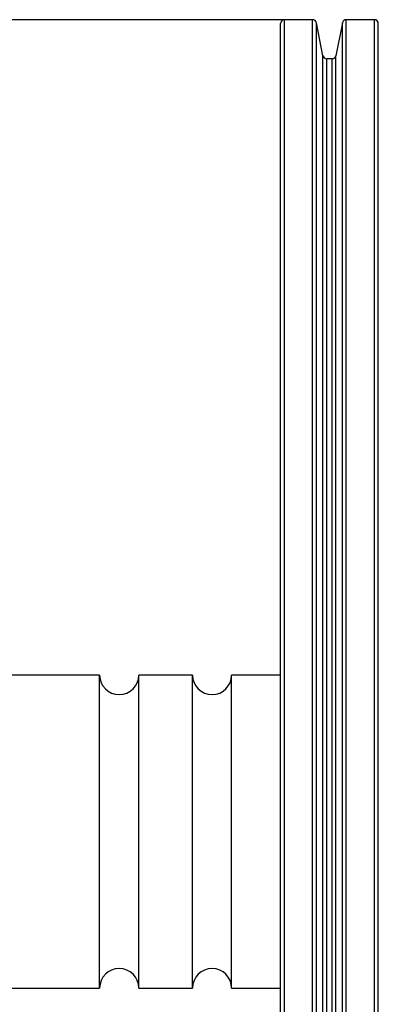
# Model space of a CAD drawing. Header units: millimetres. Extents: x -49.8 to 45.8, y -20.8 to 20.8.
# Tile 8 of 12: x -7.9 to 1.2, y -4.4 to 20.8. Entities that reach past the tile are written whole.
import ezdxf

# ---------------------------------------------------------------- set-up
doc = ezdxf.new("R2010")
doc.units = ezdxf.units.MM
doc.header["$PDSIZE"] = -1
doc.dimstyles.new('ISO-25', dxfattribs={"dimtxt": 2.5, "dimasz": 2.5, "dimexe": 1.25, "dimexo": 0.625, "dimtad": 1, "dimtxsty": 'Standard', "dimcen": 2.5, "dimadec": 0, "dimazin": 0, "dimtfac": 1, "dimtmove": 0, "dimatfit": 3, "dimfxl": 0, "dimarcsym": 0})

# ---------------------------------------------------------------- blocks, each defined once
blk = doc.blocks.new('*D3')
at = {"color": 0, "lineweight": -2}
for p, q in [((-0.838, 20.75), (-47.598, 20.75)), ((-44.423, 17.448), (-44.423, 3.376)), ((-44.423, -17.448), (-44.423, -3.376)), ((-0.838, -20.75), (-47.598, -20.75))]:
    blk.add_line(p, q, dxfattribs=at)
at = {"color": 0}
for points in [[(-43.872, 17.448), (-44.973, 17.448), (-44.423, 20.75)], [(-44.973, -17.448), (-43.872, -17.448), (-44.423, -20.75)]]:
    blk.add_solid(points, dxfattribs=at)
at = {"layer": 'Defpoints', "color": 0}
for p in [(-44.423, 20.75), (0.432, 20.75), (0.432, -20.75)]:
    blk.add_point(p, dxfattribs=at)
at = {"color": 0, "insert": (-44.423, 0), "char_height": 3.175, "attachment_point": 5}
blk.add_mtext('41,50', dxfattribs=at)

msp = doc.modelspace()

# ---------------------------------------------------------------- linework, layer by layer
at = {"color": 7, "linetype": 'Continuous', "lineweight": 25}
for p, q in [((-1.25, -20.65), (-1.25, 20.65)), ((-0.432, 20.75), (-1.15, 20.75)), ((-0.166, 19.83), (-0.334, 20.67)), ((0.334, 20.67), (0.166, 19.83)), ((1.15, 20.75), (0.432, 20.75)), ((1.25, -20.65), (1.25, 20.65)), ((0.068, 19.75), (-0.068, 19.75)), ((-5.875, 4), (-8.175, 4)), ((-5.875, -4), (-5.875, 4)), ((-3.5, 4), (-4.875, 4)), ((-4.875, -4), (-4.875, 4)), ((-3.5, -4), (-3.5, 4)), ((-1.25, 4), (-2.5, 4)), ((-2.5, -4), (-2.5, 4)), ((-8.175, -4), (-5.875, -4)), ((-4.875, -4), (-3.5, -4)), ((-2.5, -4), (-1.25, -4))]:
    msp.add_line(p, q, dxfattribs=at)
at = {"color": 8, "linetype": 'Continuous', "lineweight": 25}
for p, q in [((-1.15, -20.75), (-1.15, 20.75)), ((-0.432, -20.75), (-0.432, 20.75)), ((-0.334, -20.67), (-0.334, 20.67)), ((0.334, -20.67), (0.334, 20.67)), ((0.432, -20.75), (0.432, 20.75)), ((1.15, -20.75), (1.15, 20.75)), ((-0.166, -19.83), (-0.166, 19.83)), ((-0.068, -19.75), (-0.068, 19.75)), ((0.068, -19.75), (0.068, 19.75)), ((0.166, -19.83), (0.166, 19.83))]:
    msp.add_line(p, q, dxfattribs=at)
at = {"color": 7, "linetype": 'Continuous', "lineweight": 25}
for centre, radius, start, end in [((-1.15, 20.65), 0.1, 90, 180), ((-0.432, 20.65), 0.1, 11.3099, 90), ((0.432, 20.65), 0.1, 90, 168.6901), ((1.15, 20.65), 0.1, 360, 90), ((-0.068, 19.85), 0.1, 191.3099, 270), ((0.068, 19.85), 0.1, 270, 348.6901), ((-5.375, 4), 0.5, 180, 0), ((-3, 4), 0.5, 180, 0), ((-5.375, -4), 0.5, 0, 180), ((-3, -4), 0.5, 0, 180)]:
    msp.add_arc(centre, radius, start, end, dxfattribs=at)

# ---------------------------------------------------------------- dimensions: what is measured, and where the dimension line sits
dim = msp.add_linear_dim(base=(-44.423, 20.75), p1=(0.432, -20.75), p2=(0.432, 20.75), angle=90, dimstyle='ISO-25', override={"dimtxt": 3.175, "dimasz": 3.302, "dimexe": 3.175, "dimexo": 1.27, "dimgap": 1.524, "dimtad": 0, "dimtih": 1, "dimtoh": 1, "dimzin": 0, "dimadec": 2, "dimtzin": 0})
dim.commit()
dim.dimension.update_dxf_attribs({"geometry": '*D3', "text_midpoint": (-44.423, 0)})

doc.saveas('drawing.dxf')
